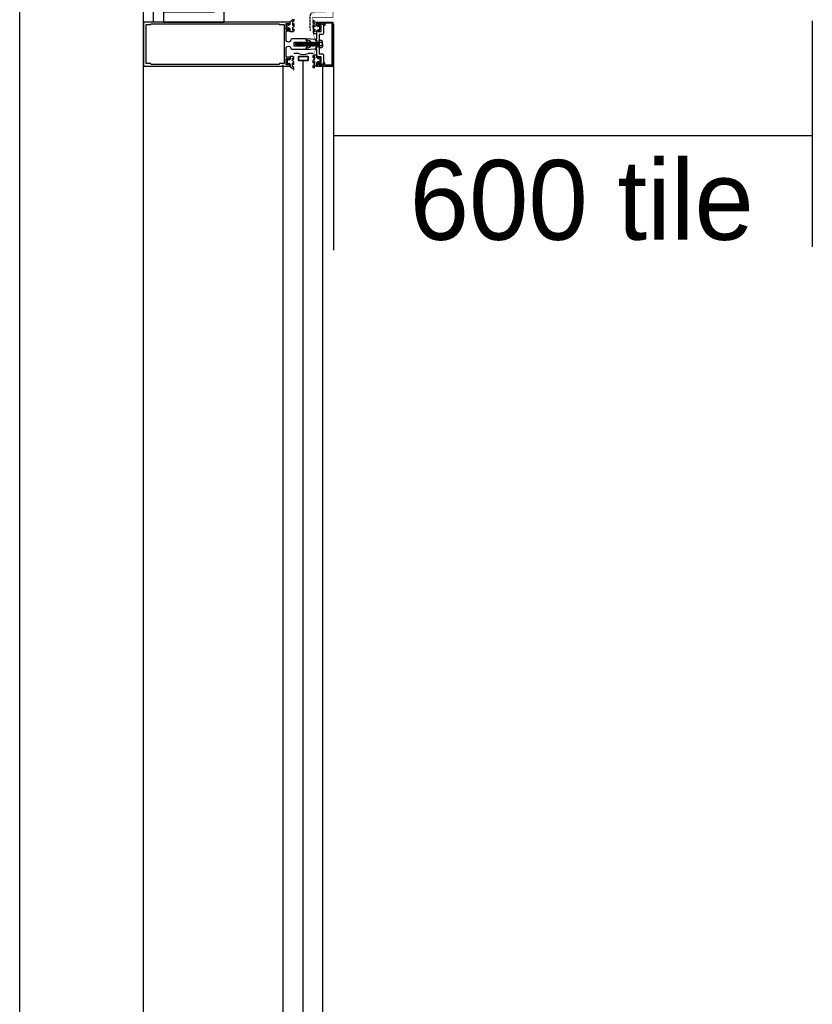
# Model space of a CAD drawing. Header units: millimetres. Extents: x -312551 to 250764, y -35891 to 59426.
# Tile 166 of 256: x -48535 to -47542, y 7829 to 9063. Entities that reach past the tile are written whole.
import ezdxf

# ---------------------------------------------------------------- set-up
doc = ezdxf.new("R2010")
doc.units = ezdxf.units.MM
doc.header["$LTSCALE"] = 2.5
for name, pattern in [('AUSGEZOGEN', [0]), ('DASHED2', [0.375, 0.25, -0.125]), ('HIDDEN', [0.375, 0.25, -0.125])]:
    doc.linetypes.add(name, pattern=pattern)
for name, color, linetype in [('Gaskets', 1, 'Continuous'), ('Glass units', 7, 'Continuous'), ('GLAZING', 1, 'Continuous'), ('NF-GRIDS', 252, 'Continuous'), ('OTHERS', 7, 'Continuous'), ('Profile', 7, 'Continuous'), ('TERR TILE 600', 160, 'Continuous')]:
    doc.layers.add(name, color=color, linetype=linetype)
doc.layers.add('HIDDEN', color=4, linetype='DASHED2', lineweight=13)

msp = doc.modelspace()

# ---------------------------------------------------------------- linework, layer by layer
at = {"color": 8}
msp.add_line((-48367.5, 9059.5), (-48367.5, 9209.5), dxfattribs=at)
at = {"color": 8, "linetype": 'Continuous'}
msp.add_lwpolyline([(-48355, 9059.5), (-48278.7, 9059.5), (-48278.7, 9209.5), (-48355, 9209.5), (-48355, 9197), (-48291.2, 9197), (-48291.2, 9072), (-48355, 9072)], close=True, dxfattribs=at)
at = {"color": 8, "linetype": 'Continuous', "const_width": 0.7}
msp.add_lwpolyline([(-48061.2, 9176.7), (-48142.6, 9176.7), (-48142.6, 9065.7), (-48168.6, 9065.7), (-48168.6, 9050)], dxfattribs=at)
at = {"color": 8, "linetype": 'HIDDEN', "ltscale": 2}
msp.add_spline([(-48094.7, 9209.5), (-48138.4, 9206.1), (-48144.2, 9204), (-48144.7, 9171), (-48144, 9155.3), (-48144.2, 9135.3), (-48143.8, 9112.3), (-48144, 9089.3), (-48144.5, 9081.6), (-48146.2, 9075.2), (-48161, 9072.6), (-48170.3, 9069.8), (-48171.4, 9062), (-48171.4, 9054.8), (-48170.9, 9048.1)], degree=3, dxfattribs=at)
at = {"layer": 'Gaskets', "color": 8}
for points in [[(-48191.5, 9063.1), (-48191.5, 9061.7, -0.252828), (-48193.2, 9059.8, 0.321514), (-48193.4, 9059.5), (-48193.4, 9058.6), (-48193.4, 9055.8, 0.401337), (-48193.1, 9055.5, 0.445832), (-48192.2, 9056.4), (-48192.1, 9057.4, -0.923794), (-48191.4, 9057.4), (-48191.4, 9054.4, -0.225702), (-48192.3, 9053.4), (-48193.2, 9052.8, 0.247027), (-48193.4, 9052.4), (-48193.4, 9049.6, 0.497658), (-48193, 9049.4, 0.409853), (-48192.3, 9050.6, -0.855868), (-48191.5, 9050.6), (-48191.5, 9048.5, -0.298571), (-48192.4, 9047.4), (-48196.1, 9047.4), (-48196.1, 9050.3, 0.348801), (-48197.2, 9051.8), (-48198.6, 9052.3), (-48198.4, 9051.5, -1.000003), (-48199.5, 9051.2), (-48199.9, 9052.4), (-48199.9, 9055.4), (-48199.5, 9056.7, -0.999999), (-48198.4, 9056.4), (-48198.6, 9055.6), (-48197.2, 9056.1, 0.348802), (-48196.1, 9057.6), (-48196.1, 9060.5), (-48193.9, 9061.7)], [(-48194, 9061.6, 0.251359), (-48192.5, 9063.2, -1.223835)], [(-48164.7, 9059.6, -0.251359), (-48166.2, 9061.1, 1.223835), (-48167.3, 9061.1), (-48167.3, 9059.6, 0.252828), (-48165.6, 9057.8, -0.321514), (-48165.4, 9057.5), (-48165.4, 9056.6), (-48165.4, 9053.8, -0.401337), (-48165.6, 9053.5, -0.445832), (-48166.5, 9054.4), (-48166.6, 9055.4, 0.923794), (-48167.3, 9055.3), (-48167.3, 9052.4, 0.225702), (-48166.4, 9051.3), (-48165.5, 9050.7, -0.247027), (-48165.4, 9050.4), (-48165.4, 9047.6, -0.497658), (-48165.7, 9047.3, -0.409853), (-48166.4, 9048.6, 0.855868), (-48167.3, 9048.6), (-48167.3, 9046.4, 0.298571), (-48166.4, 9045.4), (-48162.7, 9045.4), (-48162.7, 9048.3, -0.348801), (-48161.5, 9049.7), (-48160.1, 9050.2), (-48160.3, 9049.5, 1.000003), (-48159.2, 9049.2), (-48158.9, 9050.4), (-48158.9, 9053.4), (-48159.2, 9054.6, 0.999999), (-48160.3, 9054.3), (-48160.1, 9053.6), (-48161.5, 9054.1, -0.348802), (-48162.7, 9055.5), (-48162.7, 9058.5), (-48164.9, 9059.6)], [(-48174.5, 9036.1, -0.789944), (-48175.7, 9036.3), (-48175.7, 9039), (-48164.7, 9038.2), (-48164.7, 9037), (-48162.7, 9036.6), (-48162.7, 9034), (-48164.7, 9032), (-48162.7, 9030), (-48162.7, 9027.4), (-48164.7, 9027), (-48164.7, 9025.7), (-48175.7, 9025), (-48175.7, 9027.6, -0.789944), (-48174.5, 9027.9), (-48174.1, 9027), (-48170.7, 9028.4), (-48170.7, 9035.6), (-48174.1, 9037), (-48174.5, 9036.1)], [(-48194, 9002.3, -0.251359), (-48192.5, 9000.8, 1.223835), (-48191.5, 9000.8), (-48191.5, 9002.3, 0.252828), (-48193.2, 9004.1, -0.321514), (-48193.4, 9004.4), (-48193.4, 9005.3), (-48193.4, 9008.1, -0.401337), (-48193.1, 9008.4, -0.445832), (-48192.2, 9007.5), (-48192.1, 9006.5, 0.923794), (-48191.4, 9006.6), (-48191.4, 9009.5, 0.225702), (-48192.3, 9010.6), (-48193.2, 9011.2, -0.247027), (-48193.4, 9011.5), (-48193.4, 9014.3, -0.497658), (-48193, 9014.6, -0.409853), (-48192.3, 9013.3, 0.855868), (-48191.5, 9013.3), (-48191.5, 9015.5, 0.298571), (-48192.4, 9016.6), (-48196.1, 9016.6), (-48196.1, 9013.6, -0.348801), (-48197.2, 9012.2), (-48198.6, 9011.7), (-48198.4, 9012.4, 1.000003), (-48199.5, 9012.7), (-48199.9, 9011.5), (-48199.9, 9008.5), (-48199.5, 9007.3, 0.999999), (-48198.4, 9007.6), (-48198.6, 9008.3), (-48197.2, 9007.8, -0.348802), (-48196.1, 9006.4), (-48196.1, 9003.5), (-48193.9, 9002.3)], [(-48164.7, 9004.4, 0.251359), (-48166.2, 9002.8, -1.223835), (-48167.3, 9002.8), (-48167.3, 9004.3, -0.252828), (-48165.6, 9006.2, 0.321514), (-48165.4, 9006.5), (-48165.4, 9007.4), (-48165.4, 9010.2, 0.401337), (-48165.6, 9010.5, 0.445832), (-48166.5, 9009.6), (-48166.6, 9008.6, -0.923794), (-48167.3, 9008.6), (-48167.3, 9011.5, -0.225702), (-48166.4, 9012.6), (-48165.5, 9013.2, 0.247027), (-48165.4, 9013.6), (-48165.4, 9016.3, 0.497658), (-48165.7, 9016.6, 0.409853), (-48166.4, 9015.4, -0.855868), (-48167.3, 9015.4), (-48167.3, 9017.5, -0.298571), (-48166.4, 9018.6), (-48162.7, 9018.6), (-48162.7, 9015.7, 0.348801), (-48161.5, 9014.2), (-48160.1, 9013.7), (-48160.3, 9014.5, -1.000003), (-48159.2, 9014.8), (-48158.9, 9013.5), (-48158.9, 9010.5), (-48159.2, 9009.3, -0.999999), (-48160.3, 9009.6), (-48160.1, 9010.4), (-48161.5, 9009.9, 0.348802), (-48162.7, 9008.4), (-48162.7, 9005.5), (-48164.9, 9004.3)]]:
    msp.add_lwpolyline(points, format="xyb", dxfattribs=at)
at = {"layer": 'Glass units', "color": 8}
for p, q in [((-48185.6, 9020.1), (-48191.6, 9020.1)), ((-48167.6, 9020.1), (-48173.6, 9020.1))]:
    msp.add_line(p, q, dxfattribs=at)
for points in [[(-48174.6, 9010.9), (-48184.6, 9010.9, -0.414214), (-48185.6, 9011.9), (-48185.6, 9015.9, -0.414214), (-48184.6, 9016.9), (-48174.6, 9016.9, -0.414214), (-48173.6, 9015.9), (-48173.6, 9011.9, -0.414214)], [(-48174.6, 9011.4), (-48184.6, 9011.4, -0.414214), (-48185.1, 9011.9), (-48185.1, 9015.9, -0.414214), (-48184.6, 9016.4), (-48174.6, 9016.4, -0.414214), (-48174.1, 9015.9), (-48174.1, 9011.9, -0.414214)]]:
    msp.add_lwpolyline(points, format="xyb", close=True, dxfattribs=at)
msp.add_arc((-48179.6, 9037.6), 18.5, 251.0754, 288.9246, dxfattribs=at)
at = {"layer": 'GLAZING', "color": 8}
for p, q in [((-48380, 6209.5), (-48380, 9209.5)), ((-48380, 6209.5), (-48380, 9209.5)), ((-48180, 6413), (-48180, 9012.4)), ((-48180, 6413), (-48180, 9012.4)), ((-48205, 6414.5), (-48205, 9006)), ((-48205, 6414.5), (-48205, 9006)), ((-48155, 6209.5), (-48155, 9006)), ((-48155, 6209.5), (-48155, 9006))]:
    msp.add_line(p, q, dxfattribs=at)
at = {"layer": 'HIDDEN', "color": 8, "linetype": 'HIDDEN', "ltscale": 10, "const_width": 0.5}
msp.add_lwpolyline([(-48167.2, 9002), (-48167.2, 9018.8), (-48163, 9027.2), (-48163, 9036.3), (-48165.2, 9038.4), (-48167.1, 9044.3), (-48167.1, 9062)], dxfattribs=at)
at = {"layer": 'NF-GRIDS', "color": 8}
msp.add_line((-48535, -27784), (-48535, 58409.3), dxfattribs=at)
at = {"layer": 'OTHERS', "color": 8}
for p, q in [((-48187.2, 9034), (-48189.9, 9032)), ((-48187.1, 9029.9), (-48189.9, 9032)), ((-48187.2, 9034), (-48187.1, 9033.9)), ((-48186.7, 9029.4), (-48187.2, 9034)), ((-48186.6, 9034.4), (-48187.1, 9033.9)), ((-48186.6, 9034.4), (-48186.2, 9033.9)), ((-48185.7, 9034.4), (-48186.2, 9033.9)), ((-48185.7, 9029.9), (-48186.2, 9033.9)), ((-48185.7, 9034.4), (-48185.2, 9033.9)), ((-48184.8, 9034.4), (-48185.3, 9033.8)), ((-48184.8, 9029.9), (-48185.3, 9033.9)), ((-48184.7, 9034.4), (-48185.2, 9033.9)), ((-48184.8, 9034.4), (-48184.3, 9033.9)), ((-48183.8, 9034.4), (-48184.3, 9033.9)), ((-48183.8, 9029.9), (-48184.3, 9033.9)), ((-48183.8, 9034.4), (-48183.3, 9033.9)), ((-48182.8, 9034.4), (-48183.3, 9033.9)), ((-48182.8, 9029.9), (-48183.3, 9033.9)), ((-48182.8, 9034.4), (-48182.3, 9033.9)), ((-48181.8, 9034.4), (-48182.3, 9033.9)), ((-48181.8, 9029.9), (-48182.3, 9033.9)), ((-48181.8, 9034.4), (-48181.3, 9033.9)), ((-48180.8, 9034.4), (-48181.3, 9033.9)), ((-48180.8, 9029.9), (-48181.3, 9033.9)), ((-48180.8, 9034.4), (-48180.3, 9033.9)), ((-48179.9, 9029.9), (-48180.4, 9033.9)), ((-48179.8, 9034.4), (-48180.3, 9033.9)), ((-48179.8, 9034.4), (-48179.3, 9033.9)), ((-48178.9, 9029.9), (-48179.4, 9033.9)), ((-48178.8, 9034.4), (-48179.3, 9033.9)), ((-48178.8, 9034.4), (-48178.3, 9033.9)), ((-48177.9, 9029.9), (-48178.4, 9033.9)), ((-48177.8, 9034.4), (-48178.3, 9033.9)), ((-48177.8, 9034.4), (-48177.4, 9033.9)), ((-48176.9, 9034.4), (-48177.4, 9033.9)), ((-48176.9, 9029.9), (-48177.4, 9033.9)), ((-48176.9, 9034.4), (-48176.4, 9033.9)), ((-48175.9, 9034.4), (-48176.4, 9033.9)), ((-48175.9, 9029.9), (-48176.4, 9033.9)), ((-48175.9, 9034.4), (-48175.4, 9033.9)), ((-48174.9, 9034.4), (-48175.4, 9033.9)), ((-48174.9, 9029.9), (-48175.4, 9033.9)), ((-48175, 9034.4), (-48174.5, 9033.9)), ((-48174.9, 9034.4), (-48174.4, 9033.9)), ((-48174, 9034.4), (-48174.5, 9033.9)), ((-48174, 9029.9), (-48174.5, 9033.9)), ((-48174, 9034.4), (-48173.5, 9033.9)), ((-48173, 9034.4), (-48173.5, 9033.9)), ((-48173, 9029.9), (-48173.5, 9033.9)), ((-48173, 9034.4), (-48172.5, 9033.9)), ((-48172, 9034.4), (-48172.5, 9033.9)), ((-48172, 9029.9), (-48172.5, 9033.9)), ((-48172, 9034.4), (-48171.5, 9033.9)), ((-48171, 9029.9), (-48171.6, 9033.9)), ((-48171, 9034.4), (-48171.5, 9033.9)), ((-48171, 9034.4), (-48170.5, 9033.9)), ((-48170.1, 9029.9), (-48170.6, 9033.9)), ((-48170, 9034.4), (-48170.5, 9033.9)), ((-48170, 9034.4), (-48169.5, 9033.9)), ((-48169.1, 9029.9), (-48169.6, 9033.9)), ((-48169, 9034.4), (-48169.5, 9033.9)), ((-48169, 9034.4), (-48168.5, 9033.9)), ((-48168.1, 9029.9), (-48168.6, 9033.9)), ((-48168, 9034.4), (-48168.5, 9033.9)), ((-48168, 9034.4), (-48167.6, 9033.9)), ((-48167.1, 9034.4), (-48167.6, 9033.9)), ((-48167.1, 9029.9), (-48167.6, 9033.9)), ((-48167.1, 9034.4), (-48166.6, 9033.9)), ((-48166.1, 9034.4), (-48166.6, 9033.9)), ((-48166.1, 9029.9), (-48166.6, 9033.9)), ((-48166.1, 9034.4), (-48165.6, 9033.9)), ((-48165.1, 9034.4), (-48165.6, 9033.9)), ((-48165.1, 9029.9), (-48165.6, 9033.9)), ((-48165.1, 9034.4), (-48164.6, 9033.9)), ((-48164.1, 9034.4), (-48164.6, 9033.9)), ((-48164.1, 9029.9), (-48164.6, 9033.9)), ((-48164.1, 9034.4), (-48163.6, 9033.9)), ((-48163.1, 9034.4), (-48163.6, 9033.9)), ((-48163.1, 9029.9), (-48163.6, 9033.9)), ((-48163.1, 9034.4), (-48162.6, 9033.9)), ((-48162.1, 9034.4), (-48162.6, 9033.9)), ((-48162.1, 9029.9), (-48162.6, 9033.9)), ((-48162, 9034.4), (-48161.5, 9033.9)), ((-48161.1, 9029.9), (-48161.6, 9033.9)), ((-48161, 9034.4), (-48161.5, 9033.9)), ((-48161, 9034.4), (-48160.5, 9033.9)), ((-48160.1, 9029.9), (-48160.6, 9033.9)), ((-48160, 9034.4), (-48160.5, 9033.9)), ((-48160, 9034.4), (-48159.7, 9034)), ((-48186.6, 9029.4), (-48187.1, 9029.9)), ((-48186.3, 9029.4), (-48185.7, 9029.9)), ((-48185.2, 9029.4), (-48185.7, 9029.9)), ((-48185.2, 9029.4), (-48184.7, 9029.9)), ((-48184.3, 9029.4), (-48184.8, 9029.9)), ((-48184.2, 9029.4), (-48184.7, 9029.9)), ((-48184.2, 9029.4), (-48184.7, 9029.9)), ((-48184.3, 9029.4), (-48183.8, 9029.9)), ((-48183.3, 9029.4), (-48183.8, 9029.9)), ((-48183.3, 9029.4), (-48182.8, 9029.9)), ((-48182.3, 9029.4), (-48182.8, 9029.9)), ((-48182.3, 9029.4), (-48181.8, 9029.9)), ((-48181.3, 9029.4), (-48181.8, 9029.9)), ((-48181.3, 9029.4), (-48180.8, 9029.9)), ((-48180.3, 9029.4), (-48180.8, 9029.9)), ((-48180.3, 9029.4), (-48179.8, 9029.9)), ((-48179.3, 9029.4), (-48179.8, 9029.9)), ((-48179.3, 9029.4), (-48178.8, 9029.9)), ((-48178.3, 9029.4), (-48178.8, 9029.9)), ((-48178.3, 9029.4), (-48177.8, 9029.9)), ((-48177.4, 9029.4), (-48177.8, 9029.9)), ((-48177.4, 9029.4), (-48176.9, 9029.9)), ((-48176.4, 9029.4), (-48176.9, 9029.9)), ((-48176.4, 9029.4), (-48175.9, 9029.9)), ((-48175.4, 9029.4), (-48175.9, 9029.9)), ((-48175.4, 9029.4), (-48174.9, 9029.9)), ((-48174.5, 9029.4), (-48175, 9029.9)), ((-48174.4, 9029.4), (-48174.9, 9029.9)), ((-48174.5, 9029.4), (-48174, 9029.9)), ((-48173.5, 9029.4), (-48174, 9029.9)), ((-48173.5, 9029.4), (-48173, 9029.9)), ((-48172.5, 9029.4), (-48173, 9029.9)), ((-48172.5, 9029.4), (-48172, 9029.9)), ((-48171.5, 9029.4), (-48172, 9029.9)), ((-48171.5, 9029.4), (-48171, 9029.9)), ((-48170.5, 9029.4), (-48171, 9029.9)), ((-48170.5, 9029.4), (-48170, 9029.9)), ((-48169.5, 9029.4), (-48170, 9029.9)), ((-48169.5, 9029.4), (-48169, 9029.9)), ((-48168.5, 9029.4), (-48169, 9029.9)), ((-48168.5, 9029.4), (-48168, 9029.9)), ((-48167.6, 9029.4), (-48168, 9029.9)), ((-48167.6, 9029.4), (-48167.1, 9029.9)), ((-48166.6, 9029.4), (-48167.1, 9029.9)), ((-48166.6, 9029.4), (-48166.1, 9029.9)), ((-48165.6, 9029.4), (-48166.1, 9029.9)), ((-48165.6, 9029.4), (-48165.1, 9029.9)), ((-48164.6, 9029.4), (-48165.1, 9029.9)), ((-48164.6, 9029.4), (-48164.1, 9029.9)), ((-48163.6, 9029.4), (-48164.1, 9029.9)), ((-48163.6, 9029.4), (-48163.1, 9029.9)), ((-48162.6, 9029.4), (-48163.1, 9029.9)), ((-48162.6, 9029.4), (-48162.1, 9029.9)), ((-48161.5, 9029.4), (-48162, 9029.9)), ((-48161.5, 9029.4), (-48161, 9029.9)), ((-48160.5, 9029.4), (-48161, 9029.9)), ((-48160.5, 9029.4), (-48160, 9029.9)), ((-48159.7, 9029.6), (-48160, 9029.9))]:
    msp.add_line(p, q, dxfattribs=at)
at = {"layer": 'OTHERS', "color": 8, "linetype": 'AUSGEZOGEN'}
for p, q in [((-48156.3, 9036.5), (-48159.7, 9036.5)), ((-48159.7, 9027.5), (-48159.7, 9036.5)), ((-48156.1, 9034.2), (-48159.7, 9034.2)), ((-48155.7, 9032), (-48155.7, 9035.3)), ((-48155.7, 9032), (-48155.7, 9028.7)), ((-48156.1, 9029.8), (-48159.7, 9029.8)), ((-48156.3, 9027.5), (-48159.7, 9027.5))]:
    msp.add_line(p, q, dxfattribs=at)
for centre, radius, start, end in [((-48157.4, 9035.3), 1.61, 316.5422, 48.393), ((-48162.6, 9031.9), 6.87, 1.0349, 20.2283), ((-48162.6, 9032.1), 6.87, 339.7717, 358.9651), ((-48157.4, 9028.7), 1.61, 311.607, 43.4578)]:
    msp.add_arc(centre, radius, start, end, dxfattribs=at)
at = {"layer": 'OTHERS', "color": 8}
msp.add_arc((-48186.5, 9029.6), 0.248, 225, 315, dxfattribs=at)
at = {"layer": 'Profile', "color": 8}
for p, q in [((-48163.2, 9059.5), (-48142.3, 9059.5)), ((-48160.7, 9057.3), (-48163.2, 9059.5)), ((-48158.7, 9058.3), (-48160.7, 9057.3)), ((-48154, 9058.3), (-48158.7, 9058.3)), ((-48154, 9055.3), (-48154, 9058.3)), ((-48152.5, 9058.3), (-48152.5, 9055.3)), ((-48143.5, 9058.3), (-48152.5, 9058.3)), ((-48143.5, 9005.7), (-48143.5, 9058.3)), ((-48142.3, 9004.5), (-48142.3, 9059.5)), ((-48152.5, 9055.3), (-48154, 9055.3)), ((-48152.5, 9008.7), (-48154, 9008.7)), ((-48154, 9008.7), (-48154, 9005.7)), ((-48152.5, 9005.7), (-48152.5, 9008.7)), ((-48160.7, 9006.7), (-48163.2, 9004.5)), ((-48163.2, 9004.5), (-48160.7, 9006.7)), ((-48163.2, 9004.5), (-48142.3, 9004.5)), ((-48158.7, 9005.7), (-48160.7, 9006.7)), ((-48160.7, 9006.7), (-48158.7, 9005.7)), ((-48154, 9005.7), (-48158.7, 9005.7)), ((-48143.5, 9005.7), (-48152.5, 9005.7)), ((-48142.3, 9004.5), (-48142.3, 9004.5))]:
    msp.add_line(p, q, dxfattribs=at)
for points in [[(-48380, 9032), (-48380, 9004.5), (-48203.8, 9004.5), (-48196.1, 9004.5), (-48196.1, 9006.5, 0.414214), (-48197.3, 9007.7), (-48197.3, 9006), (-48201, 9006, -0.414214), (-48201.3, 9006.3), (-48201.3, 9009.6), (-48201.7, 9010), (-48201.3, 9010.4), (-48201.3, 9013.7, -0.414214), (-48201, 9014), (-48197.3, 9014), (-48197.3, 9012.3, 0.414214), (-48196.1, 9013.5), (-48196.1, 9015.5), (-48201, 9015.5, -0.414214), (-48201.3, 9015.8), (-48201.3, 9020.2), (-48201.7, 9020.6), (-48201.3, 9021), (-48201.3, 9026.4, -0.414094), (-48198.3, 9029.4), (-48198.2, 9029.4, -0.354555), (-48195.2, 9026.9, 0.414214), (-48193.8, 9025.5), (-48176.3, 9025.5), (-48175.7, 9027.9), (-48174.5, 9027.9), (-48174, 9027, 0.44942), (-48173.6, 9026.9), (-48170.8, 9028.8, 0.738883), (-48171, 9029.4), (-48190.9, 9029.4, -0.414214), (-48191.2, 9029.7), (-48191.2, 9034.3, -0.414214), (-48190.9, 9034.6), (-48171, 9034.6, 0.738883), (-48170.8, 9035.1), (-48173.6, 9037, 0.44942), (-48174, 9036.9), (-48174.5, 9036.1), (-48175.7, 9036.1), (-48176.3, 9038.5), (-48193.8, 9038.5, 0.381238), (-48195.2, 9037.2, -0.381238), (-48198.1, 9034.6), (-48198.3, 9034.6, -0.414102), (-48201.3, 9037.6), (-48201.3, 9043.3), (-48201.7, 9043.6), (-48201.3, 9044), (-48201.3, 9048.2, -0.414214), (-48201, 9048.5), (-48196.1, 9048.5), (-48196.1, 9050.5, 0.414214), (-48197.3, 9051.7), (-48197.3, 9050.3, -0.414214), (-48197.6, 9050), (-48201, 9050, -0.414214), (-48201.3, 9050.3), (-48201.3, 9053.6), (-48201.7, 9054), (-48201.3, 9054.3), (-48201.3, 9057.7, -0.414214), (-48201, 9058), (-48197.6, 9058, -0.414214), (-48197.3, 9057.7), (-48197.3, 9056.3, 0.414214), (-48196.1, 9057.5), (-48196.1, 9059.5), (-48203.8, 9059.5), (-48380, 9059.5)], [(-48209.8, 9006.7, -0.414214), (-48210, 9006.5), (-48370.2, 9006.5, -0.414214), (-48370.5, 9006.8), (-48370.5, 9007.3, 0.414214), (-48370.7, 9007.5), (-48376.3, 9007.5, -0.414214), (-48376.5, 9007.7), (-48376.5, 9032), (-48376.5, 9056.3, -0.414214), (-48376.3, 9056.5), (-48370.8, 9056.5, 0.414214), (-48370.5, 9056.8), (-48370.5, 9057.2, -0.414214), (-48370.2, 9057.5), (-48210, 9057.5, -0.414214), (-48209.8, 9057.3), (-48209.8, 9056.7, 0.414214), (-48209.6, 9056.5), (-48204.1, 9056.5, -0.414214), (-48203.8, 9056.2), (-48203.8, 9014.5), (-48203.8, 9007.8, -0.414214), (-48204.1, 9007.5), (-48209.6, 9007.5, 0.414214), (-48209.8, 9007.3)], [(-48154.4, 9007.4), (-48158.1, 9006.4, -0.159806), (-48158.3, 9006.4), (-48160, 9007, 0.477975), (-48160.2, 9007), (-48162.7, 9005.9), (-48162.7, 9008.4, -0.414213), (-48161.4, 9009.7), (-48161.4, 9008), (-48157.4, 9008), (-48157.4, 9016), (-48161.4, 9016), (-48161.4, 9014.3, -0.414214), (-48162.7, 9015.6), (-48162.7, 9025.5), (-48164.2, 9025.5, -0.797893), (-48164.3, 9026.5), (-48162.7, 9027), (-48162.7, 9036.9), (-48164.3, 9037.5, -0.853959), (-48164.2, 9038.4), (-48162.7, 9038.4), (-48162.7, 9048.4, -0.414213), (-48161.4, 9049.7), (-48161.4, 9048), (-48157.4, 9048), (-48157.4, 9055.9), (-48161.4, 9055.9), (-48161.4, 9054.2, -0.414214), (-48162.7, 9055.5), (-48162.7, 9058), (-48160.3, 9057, 0.294837), (-48160, 9056.9), (-48158.3, 9057.6, -0.159804), (-48158.1, 9057.6), (-48154.4, 9056.6), (-48154.4, 9045.9, -0.414214), (-48156.4, 9043.9), (-48159.7, 9043.9), (-48159.7, 9039.7), (-48159.4, 9039.4), (-48159.7, 9039.1), (-48159.7, 9032.3), (-48160, 9032), (-48159.7, 9031.7), (-48159.7, 9024.8), (-48159.4, 9024.5), (-48159.7, 9024.2), (-48159.7, 9020), (-48156.4, 9020, -0.414214), (-48154.4, 9018)]]:
    msp.add_lwpolyline(points, format="xyb", close=True, dxfattribs=at)
at = {"layer": 'TERR TILE 600', "color": 8}
for p, q in [((-48142, 9057.3), (-48142, 8773.8)), ((-47542, 9061.3), (-47542, 8777.8)), ((-48142, 8917.6), (-47542, 8917.6))]:
    msp.add_line(p, q, dxfattribs=at)

# ---------------------------------------------------------------- texts
at = {"layer": 'TERR TILE 600', "color": 8, "insert": (-48046.4, 8886.8), "char_height": 100, "width": 1820.019, "attachment_point": 1}
msp.add_mtext('600 tile', dxfattribs=at)

doc.saveas('drawing.dxf')
